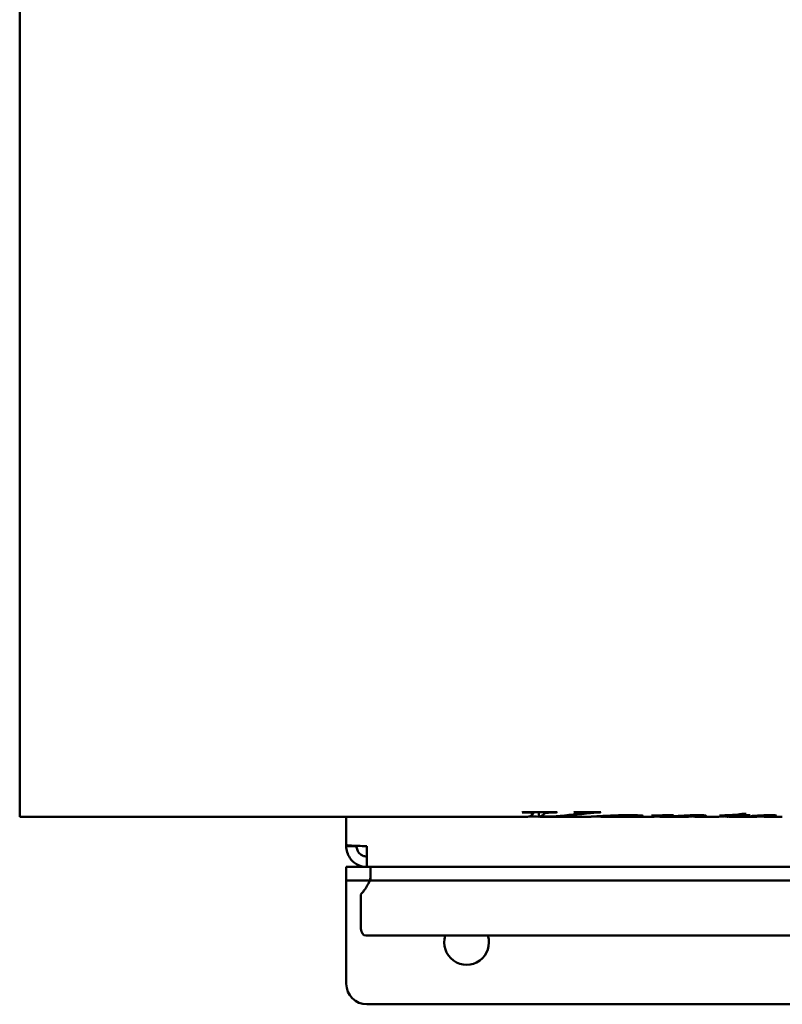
# Model space of a CAD drawing. Header units: millimetres. Extents: x 1512 to 2306, y 1022 to 1678.
# Tile 1 of 4: x 1512 to 1734, y 1075 to 1362. Entities that reach past the tile are written whole.
import ezdxf

# ---------------------------------------------------------------- set-up
doc = ezdxf.new("R2010")
doc.units = ezdxf.units.MM
doc.header["$LTSCALE"] = 9.090909
doc.layers.add('Widoczne (ISO)', color=7, linetype='Continuous', lineweight=50)

msp = doc.modelspace()

# ---------------------------------------------------------------- linework, layer by layer
at = {"layer": 'Widoczne (ISO)'}
for p, q in [((1512.09, 1129.75), (1512.09, 1440.55)), ((1512.09, 1129.75), (1659.83, 1129.75)), ((1607.09, 1129.75), (1607.09, 1121.5)), ((1658.9, 1130.98), (1658.22, 1130.98)), ((1658.41, 1131.07), (1668.45, 1131.07)), ((1661.5, 1131.07), (1661.5, 1130.74)), ((1663.14, 1131.07), (1663.14, 1129.75)), ((1664.2, 1129.75), (1678.06, 1129.75)), ((1665.03, 1131.07), (1665.03, 1130.8)), ((1668.24, 1131.07), (1668.24, 1130.98)), ((1673.55, 1131.07), (1681.17, 1131.07)), ((1675.36, 1131.07), (1675.36, 1130.82)), ((1680.98, 1131.07), (1680.98, 1130.98)), ((1681.13, 1129.93), (1681.13, 1129.75)), ((1681.14, 1129.75), (1696.12, 1129.75)), ((1681.23, 1129.94), (1681.23, 1129.76)), ((1681.36, 1129.94), (1681.36, 1129.77)), ((1690.72, 1130.19), (1690.72, 1130.01)), ((1696.01, 1130.11), (1696.01, 1130.07)), ((1698.33, 1129.94), (1698.33, 1129.76)), ((1698.6, 1130.15), (1698.6, 1130.01)), ((1699.2, 1129.75), (1706.12, 1129.75)), ((1699.87, 1130.16), (1699.87, 1129.78)), ((1708.11, 1129.87), (1708.11, 1129.78)), ((1708.75, 1130.19), (1708.75, 1129.99)), ((1709.04, 1129.75), (1715.51, 1129.75)), ((1718.56, 1130.08), (1715.7, 1130.08)), ((1717.55, 1129.9), (1717.55, 1129.79)), ((1718.17, 1130), (1718.17, 1129.75)), ((1718.45, 1129.75), (1726.22, 1129.75)), ((1718.56, 1130.21), (1718.56, 1130.08)), ((1721.57, 1130.46), (1721.57, 1130.08)), ((1724.23, 1130.08), (1721.57, 1130.08)), ((1721.95, 1130.52), (1721.95, 1130.16)), ((1721.95, 1130.16), (1724.54, 1130.16)), ((1722.63, 1130.62), (1723.46, 1130.62)), ((1724.23, 1130.16), (1724.23, 1130.08)), ((1725.45, 1129.98), (1725.45, 1129.92)), ((1728.44, 1129.89), (1728.44, 1129.77)), ((1729.13, 1130.17), (1729.13, 1130.02)), ((1729.19, 1129.75), (1733.93, 1129.75)), ((1607.09, 1121.15), (1607.09, 1121.5)), ((1607.09, 1121.15), (1610.09, 1121.15)), ((1610.09, 1121.27), (1610.09, 1121.15)), ((1613.09, 1115.15), (1613.09, 1121.15)), ((1607.09, 1115.15), (1613.09, 1115.15)), ((1607.09, 1115.15), (1607.09, 1111.15)), ((1613.09, 1115.15), (1629.52, 1115.15)), ((1614.15, 1115.15), (1614.15, 1111.15)), ((1967.09, 1115.15), (1629.52, 1115.15)), ((1613.09, 1111.15), (1607.09, 1111.15)), ((1607.09, 1107.15), (1607.09, 1111.15)), ((1613.9, 1111.15), (1613.09, 1111.15)), ((1615.98, 1111.15), (1614.15, 1111.15)), ((1615.98, 1111.15), (1967.09, 1111.15)), ((1607.09, 1081.15), (1607.09, 1107.15)), ((1611.37, 1107.15), (1611.37, 1097.15)), ((1612.8, 1095.15), (1998.75, 1095.15)), ((2003.09, 1075.15), (1613.09, 1075.15))]:
    msp.add_line(p, q, dxfattribs=at)
for centre, radius, start, end in [((1642.09, 1093.15), 6.5, 162.0798, 17.9202), ((1613.09, 1081.15), 6, 180, 270)]:
    msp.add_arc(centre, radius, start, end, dxfattribs=at)
for centre, major_axis, ratio, start_param, end_param in [((1652.9, 1285.15), (0, 155.4), 0.272727, 3.267405, 3.271849), ((1659.83, 1285.15), (0, 155.4), 0.099117, 3.141593, 3.240528), ((1664.2, 1285.15), (0, -155.4), 0.735326, 6.249459, 6.273852), ((1663.08, 1285.15), (0, -155.4), 0.1, 0.003695, 0.101351), ((1662.72, 1285.15), (0, 155.4), 0.733129, 3.145288, 3.232479), ((1664.2, 1285.15), (0, -155.4), 0.735326, 6.276667, 6.371122), ((1662.33, 1285.15), (0, -155.4), 0.30303, 0.125813, 0.130256), ((1666.83, 1285.15), (0, 155.4), 0.333333, 3.267405, 3.271849), ((1675.67, 1285.15), (0, -155.4), 0.272727, 0.125813, 0.130256), ((1637.1, 1285.15), (863.03, 0), 0.180064, 4.780502, 4.787999), ((1698.41, 1285.15), (0, 155.4), 0.242424, 3.07348, 3.077896), ((1630.72, 1285.15), (1025.64, 0), 0.151515, 4.776086, 4.776755), ((1696.12, 1285.15), (0, 155.4), 0.287986, 3.141593, 3.183626), ((1698.96, 1285.15), (0, -155.4), 0.295302, 6.251853, 6.269521), ((1698.92, 1285.15), (0, -155.4), 0.287469, 0.02119, 0.07561), ((1706.12, 1285.15), (0, 155.4), 0.330579, 3.141593, 3.183492), ((1709.04, 1285.15), (0, -155.4), 0.331565, 6.273527, 6.323882), ((1715.51, 1285.15), (0, 155.4), 0.302682, 3.141593, 3.206627), ((1713.18, 1285.15), (0, 155.4), 0.25, 3.206627, 3.211446), ((1718.45, 1285.15), (0, -155.4), 0.308851, 6.277266, 6.34822), ((1718.59, 1285.15), (0, -155.4), 0.296748, 0.072798, 0.105781), ((1721.62, 1285.15), (0, -155.4), 0.258621, 0.065035, 0.072798), ((1735.7, 1285.15), (-217.56, 0), 0.714286, 1.52101, 1.523684), ((1726.21, 1285.15), (0, 155.4), 0.336918, 3.14649, 3.183759), ((1729.19, 1285.15), (0, -155.4), 0.34375, 0.001959, 0.040429), ((1612.8, 1097.15), (0, -2), 0.717649, 4.712389, 6.283185)]:
    msp.add_ellipse(centre, major_axis=major_axis, ratio=ratio, start_param=start_param, end_param=end_param, dxfattribs=at)
for points, knots in [([(1661.5, 1130.74), (1661.5, 1130.76), (1661.48, 1130.78), (1661.38, 1130.82), (1661.31, 1130.84), (1661.08, 1130.89), (1660.92, 1130.9), (1660.66, 1130.93), (1660.46, 1130.94), (1659.85, 1130.97), (1659.38, 1130.98), (1658.9, 1130.98)], [0, 0, 0, 0, 0.0548557, 0.0548557, 0.107332, 0.107332, 0.1865747, 0.1865747, 0.3431083, 0.3431083, 0.6470079, 0.6470079, 0.6470079, 0.6470079]), ([(1661.35, 1130.51), (1661.38, 1130.54), (1661.41, 1130.58), (1661.46, 1130.65), (1661.5, 1130.71), (1661.5, 1130.74)], [0, 0, 0, 0, 0.1052413, 0.1052413, 0.1994788, 0.1994788, 0.1994788, 0.1994788]), ([(1665.03, 1130.8), (1664.95, 1130.78), (1664.87, 1130.74), (1664.74, 1130.64), (1664.69, 1130.59), (1664.65, 1130.55)], [0, 0, 0, 0, 0.0551563, 0.0551563, 0.09271461, 0.09271461, 0.09271461, 0.09271461]), ([(1668.24, 1130.98), (1667.68, 1130.98), (1667.08, 1130.97), (1666.23, 1130.95), (1666.01, 1130.94), (1665.66, 1130.91), (1665.51, 1130.89), (1665.24, 1130.85), (1665.12, 1130.83), (1665.03, 1130.8)], [0, 0, 0, 0, 0.169841, 0.169841, 0.3028229, 0.3028229, 0.4211606, 0.4211606, 0.5529168, 0.5529168, 0.5529168, 0.5529168]), ([(1673.06, 1130.39), (1673.42, 1130.44), (1673.8, 1130.49), (1674.48, 1130.59), (1674.88, 1130.65), (1675.09, 1130.7)], [0, 0, 0, 0, 0.1841567, 0.1841567, 0.3603517, 0.3603517, 0.3603517, 0.3603517]), ([(1675.36, 1130.82), (1675.36, 1130.83), (1675.34, 1130.85), (1675.23, 1130.88), (1675.15, 1130.89), (1674.9, 1130.93), (1674.75, 1130.94), (1674.3, 1130.96), (1673.85, 1130.97), (1673.33, 1130.98)], [0, 0, 0, 0, 0.0420631, 0.0420631, 0.085495, 0.085495, 0.1519426, 0.1519426, 0.3318633, 0.3318633, 0.3318633, 0.3318633]), ([(1679.53, 1130.93), (1678.81, 1130.89), (1678.16, 1130.83), (1677.38, 1130.75), (1677.17, 1130.72), (1676.14, 1130.59), (1675.23, 1130.47), (1674.24, 1130.35)], [0, 0, 0, 0, 0.2390396, 0.2390396, 0.3233134, 0.3233134, 0.5229477, 0.5229477, 0.5229477, 0.5229477]), ([(1675.09, 1130.7), (1675.17, 1130.72), (1675.24, 1130.74), (1675.29, 1130.76), (1675.33, 1130.78), (1675.36, 1130.8), (1675.36, 1130.82)], [0, 0, 0, 0, 0.0579215, 0.0579215, 0.0579215, 0.1057512, 0.1057512, 0.1057512, 0.1057512]), ([(1678.06, 1129.75), (1678.07, 1129.75), (1678.14, 1129.75), (1678.43, 1129.77), (1678.66, 1129.78), (1679.46, 1129.83), (1680.29, 1129.88), (1681.99, 1129.98), (1682.59, 1130.01), (1684.08, 1130.08), (1685.12, 1130.12), (1687.32, 1130.18), (1688.38, 1130.19), (1689.47, 1130.19)], [0.013137, 0.013137, 0.013137, 0.013137, 0.205046, 0.205046, 0.421831, 0.421831, 0.810332, 0.810332, 0.993411, 0.993411, 1.227968, 1.227968, 1.433948, 1.433948, 1.433948, 1.433948]), ([(1681.13, 1129.84), (1680.99, 1129.84), (1680.86, 1129.83), (1680.01, 1129.82), (1679.61, 1129.8), (1678.99, 1129.79), (1678.64, 1129.77), (1678.29, 1129.76), (1678.21, 1129.76), (1678.15, 1129.75)], [0.250788, 0.250788, 0.250788, 0.250788, 0.295632, 0.295632, 0.539886, 0.539886, 1.131812, 1.131812, 1.400878, 1.400878, 1.400878, 1.400878]), ([(1680.98, 1130.98), (1680.71, 1130.98), (1680.43, 1130.97), (1680.16, 1130.96), (1679.95, 1130.96), (1679.73, 1130.95), (1679.53, 1130.93)], [0, 0, 0, 0, 0.082115, 0.082115, 0.082115, 0.1486685, 0.1486685, 0.1486685, 0.1486685]), ([(1681.23, 1129.76), (1681.2, 1129.76), (1681.17, 1129.76), (1681.15, 1129.75), (1681.14, 1129.75), (1681.13, 1129.75), (1681.13, 1129.75)], [0, 0, 0, 0, 0.0850563, 0.0850563, 0.0850563, 0.1540316, 0.1540316, 0.1540316, 0.1540316]), ([(1687.23, 1129.78), (1686.3, 1129.77), (1685.23, 1129.77), (1683.27, 1129.76), (1682.23, 1129.76), (1681.23, 1129.76)], [0, 0, 0, 0, 0.2978873, 0.2978873, 0.6006421, 0.6006421, 0.6006421, 0.6006421]), ([(1688.77, 1130.13), (1688.21, 1130.13), (1687.67, 1130.12), (1686.55, 1130.09), (1685.98, 1130.06), (1684.64, 1130), (1683.72, 1129.95), (1682.18, 1129.84), (1681.7, 1129.8), (1681.36, 1129.77)], [-1.509865, -1.509865, -1.509865, -1.509865, -1.235951, -1.235951, -0.916776, -0.916776, -0.407521, -0.407521, 0, 0, 0, 0]), ([(1681.36, 1129.77), (1682.14, 1129.78), (1682.94, 1129.78), (1684.48, 1129.79), (1685.26, 1129.79), (1685.98, 1129.8)], [-0.4724668, -0.4724668, -0.4724668, -0.4724668, -0.2355912, -0.2355912, 0, 0, 0, 0]), ([(1685.98, 1129.8), (1686.67, 1129.81), (1687.34, 1129.81), (1688.48, 1129.84), (1688.98, 1129.85), (1689.63, 1129.88), (1690.08, 1129.91), (1690.49, 1129.95), (1690.58, 1129.96), (1690.69, 1129.99), (1690.72, 1130), (1690.72, 1130.01)], [-1.220286, -1.220286, -1.220286, -1.220286, -0.758758, -0.758758, -0.364283, -0.364283, -0.145194, -0.145194, -0.069875, -0.069875, 0, 0, 0, 0]), ([(1692.11, 1129.87), (1691.46, 1129.84), (1690.69, 1129.82), (1689.03, 1129.8), (1688.14, 1129.79), (1687.23, 1129.78)], [0, 0, 0, 0, 0.2881179, 0.2881179, 0.5766204, 0.5766204, 0.5766204, 0.5766204]), ([(1690.72, 1130.01), (1690.72, 1130.02), (1690.69, 1130.04), (1690.58, 1130.06), (1690.49, 1130.07), (1690.28, 1130.09), (1690.13, 1130.1), (1689.75, 1130.11), (1689.57, 1130.12), (1689.19, 1130.12), (1688.98, 1130.13), (1688.77, 1130.13)], [-0.3747727, -0.3747727, -0.3747727, -0.3747727, -0.2821479, -0.2821479, -0.1957138, -0.1957138, -0.1182699, -0.1182699, -0.06295, -0.06295, 0, 0, 0, 0]), ([(1689.47, 1130.19), (1689.91, 1130.19), (1690.36, 1130.19), (1691.14, 1130.18), (1691.5, 1130.17), (1692.3, 1130.15), (1692.57, 1130.13), (1692.95, 1130.1), (1693.11, 1130.08), (1693.32, 1130.05), (1693.37, 1130.03), (1693.37, 1130.01)], [0, 0, 0, 0, 0.1309561, 0.1309561, 0.2395766, 0.2395766, 0.3963565, 0.3963565, 0.5676632, 0.5676632, 0.7347755, 0.7347755, 0.7347755, 0.7347755]), ([(1693.37, 1130.01), (1693.37, 1130), (1693.34, 1129.98), (1693.23, 1129.95), (1693.14, 1129.94), (1692.8, 1129.9), (1692.48, 1129.88), (1692.11, 1129.87)], [0, 0, 0, 0, 0.0816866, 0.0816866, 0.1650268, 0.1650268, 0.3311982, 0.3311982, 0.3311982, 0.3311982]), ([(1697.46, 1130.08), (1697.38, 1130.08), (1697.27, 1130.08), (1697.16, 1130.08), (1697.01, 1130.07), (1696.84, 1130.07), (1696.69, 1130.07)], [0, 0, 0, 0, 0.02490572, 0.02490572, 0.02490572, 0.06244909, 0.06244909, 0.06244909, 0.06244909]), ([(1698.6, 1130.01), (1698.6, 1130.02), (1698.58, 1130.03), (1698.49, 1130.04), (1698.42, 1130.05), (1698.25, 1130.06), (1698.13, 1130.07), (1697.88, 1130.07), (1697.8, 1130.07), (1697.64, 1130.08), (1697.55, 1130.08), (1697.46, 1130.08)], [0, 0, 0, 0, 0.0351732, 0.0351732, 0.0721077, 0.0721077, 0.1096355, 0.1096355, 0.1268785, 0.1268785, 0.1449743, 0.1449743, 0.1449743, 0.1449743]), ([(1698, 1129.89), (1698.13, 1129.91), (1698.28, 1129.93), (1698.51, 1129.98), (1698.6, 1130), (1698.6, 1130.01)], [0, 0, 0, 0, 0.1453061, 0.1453061, 0.2918497, 0.2918497, 0.2918497, 0.2918497]), ([(1699.93, 1129.76), (1699.61, 1129.75), (1699.32, 1129.75), (1699.05, 1129.75), (1698.78, 1129.75), (1698.54, 1129.76), (1698.33, 1129.76)], [0, 0, 0, 0, 0.1888906, 0.1888906, 0.1888906, 0.3844285, 0.3844285, 0.3844285, 0.3844285]), ([(1699.87, 1129.78), (1701.5, 1129.83), (1702.97, 1129.92), (1704.92, 1130.04), (1705.84, 1130.1), (1707.35, 1130.16), (1707.77, 1130.17), (1708.61, 1130.19), (1709.02, 1130.19), (1709.43, 1130.19)], [0, 0, 0, 0, 0.836423, 0.836423, 1.326956, 1.326956, 1.502111, 1.502111, 1.662188, 1.662188, 1.662188, 1.662188]), ([(1706.47, 1130.02), (1705.37, 1129.98), (1704.35, 1129.93), (1702.71, 1129.85), (1701.53, 1129.78), (1699.93, 1129.76)], [0, 0, 0, 0, 0.374965, 0.374965, 0.6799655, 0.6799655, 0.6799655, 0.6799655]), ([(1707.84, 1130.04), (1707.6, 1130.04), (1707.35, 1130.04), (1706.9, 1130.03), (1706.68, 1130.02), (1706.47, 1130.02)], [0, 0, 0, 0, 0.0715329, 0.0715329, 0.1440542, 0.1440542, 0.1440542, 0.1440542]), ([(1708.75, 1129.99), (1708.75, 1130), (1708.74, 1130), (1708.7, 1130.01), (1708.67, 1130.01), (1708.56, 1130.02), (1708.48, 1130.03), (1708.33, 1130.04), (1708.24, 1130.04), (1708.05, 1130.04), (1707.94, 1130.04), (1707.84, 1130.04)], [0, 0, 0, 0, 0.0242631, 0.0242631, 0.0473172, 0.0473172, 0.0825971, 0.0825971, 0.126089, 0.126089, 0.1708325, 0.1708325, 0.1708325, 0.1708325]), ([(1708.54, 1129.76), (1708.44, 1129.76), (1708.33, 1129.76), (1708.16, 1129.77), (1708.11, 1129.78), (1708.11, 1129.78)], [0, 0, 0, 0, 0.0955151, 0.0955151, 0.1930439, 0.1930439, 0.1930439, 0.1930439]), ([(1708.27, 1129.89), (1708.39, 1129.9), (1708.5, 1129.92), (1708.68, 1129.95), (1708.75, 1129.97), (1708.75, 1129.99)], [0, 0, 0, 0, 0.1095852, 0.1095852, 0.2259594, 0.2259594, 0.2259594, 0.2259594]), ([(1709.43, 1130.19), (1709.72, 1130.19), (1710.01, 1130.19), (1710.54, 1130.18), (1710.78, 1130.16), (1711.16, 1130.14), (1711.37, 1130.12), (1711.59, 1130.09), (1711.65, 1130.08), (1711.72, 1130.05), (1711.74, 1130.04), (1711.74, 1130.03)], [0, 0, 0, 0, 0.0870289, 0.0870289, 0.1712503, 0.1712503, 0.2464234, 0.2464234, 0.285451, 0.285451, 0.3274287, 0.3274287, 0.3274287, 0.3274287]), ([(1711.74, 1130.03), (1711.74, 1130), (1711.65, 1129.97), (1711.44, 1129.92), (1711.29, 1129.9), (1711.14, 1129.88)], [0, 0, 0, 0, 0.1478656, 0.1478656, 0.2982014, 0.2982014, 0.2982014, 0.2982014]), ([(1715.89, 1130.13), (1716.82, 1130.15), (1717.72, 1130.17), (1719.3, 1130.24), (1719.88, 1130.28), (1721.26, 1130.42), (1722, 1130.52), (1722.63, 1130.62)], [0, 0, 0, 0, 0.2891106, 0.2891106, 0.5526375, 0.5526375, 0.8969308, 0.8969308, 0.8969308, 0.8969308]), ([(1717.55, 1129.85), (1717.51, 1129.85), (1717.47, 1129.85), (1717.43, 1129.85), (1717.35, 1129.85), (1717.27, 1129.85), (1717.19, 1129.85)], [0.09890765, 0.09890765, 0.09890765, 0.09890765, 0.11102046, 0.11102046, 0.11102046, 0.13657757, 0.13657757, 0.13657757, 0.13657757]), ([(1718.17, 1129.75), (1718.04, 1129.76), (1717.9, 1129.76), (1717.64, 1129.77), (1717.55, 1129.78), (1717.55, 1129.79)], [0, 0, 0, 0, 0.1259883, 0.1259883, 0.2894732, 0.2894732, 0.2894732, 0.2894732]), ([(1724.87, 1129.94), (1725.34, 1129.98), (1725.87, 1130.01), (1726.45, 1130.05), (1726.95, 1130.08), (1727.5, 1130.11), (1728.11, 1130.13)], [0, 0, 0, 0, 0.2451709, 0.2451709, 0.2451709, 0.4569234, 0.4569234, 0.4569234, 0.4569234]), ([(1728.53, 1130.05), (1728.29, 1130.05), (1728.07, 1130.05), (1727.59, 1130.04), (1727.37, 1130.03), (1726.52, 1129.98), (1725.9, 1129.95), (1725.45, 1129.92)], [0, 0, 0, 0, 0.0693807, 0.0693807, 0.1580038, 0.1580038, 0.2747398, 0.2747398, 0.2747398, 0.2747398]), ([(1728.11, 1130.13), (1728.47, 1130.15), (1728.86, 1130.17), (1729.67, 1130.19), (1730.09, 1130.19), (1730.52, 1130.19)], [0, 0, 0, 0, 0.128395, 0.128395, 0.2566245, 0.2566245, 0.2566245, 0.2566245]), ([(1728.42, 1129.89), (1728.58, 1129.91), (1728.76, 1129.93), (1729, 1129.98), (1729.13, 1130), (1729.13, 1130.02)], [0, 0, 0, 0, 0.1495292, 0.1495292, 0.2655075, 0.2655075, 0.2655075, 0.2655075]), ([(1729.29, 1129.75), (1729.1, 1129.75), (1728.89, 1129.75), (1728.56, 1129.76), (1728.44, 1129.77), (1728.44, 1129.77)], [0, 0, 0, 0, 0.1743749, 0.1743749, 0.3573494, 0.3573494, 0.3573494, 0.3573494]), ([(1729.13, 1130.02), (1729.13, 1130.02), (1729.12, 1130.03), (1729.08, 1130.03), (1729.05, 1130.03), (1728.97, 1130.04), (1728.9, 1130.04), (1728.78, 1130.05), (1728.73, 1130.05), (1728.63, 1130.05), (1728.58, 1130.05), (1728.53, 1130.05)], [0, 0, 0, 0, 0.01596901, 0.01596901, 0.03264213, 0.03264213, 0.05515628, 0.05515628, 0.06915203, 0.06915203, 0.0830643, 0.0830643, 0.0830643, 0.0830643]), ([(1730.52, 1130.19), (1730.71, 1130.19), (1730.91, 1130.19), (1731.27, 1130.18), (1731.43, 1130.18), (1731.71, 1130.16), (1731.86, 1130.15), (1732.06, 1130.12), (1732.12, 1130.11), (1732.2, 1130.09), (1732.22, 1130.08), (1732.22, 1130.06)], [0, 0, 0, 0, 0.0585014, 0.0585014, 0.1145675, 0.1145675, 0.16961, 0.16961, 0.2084082, 0.2084082, 0.250117, 0.250117, 0.250117, 0.250117]), ([(1732.22, 1130.06), (1732.22, 1130.04), (1732.09, 1130), (1731.75, 1129.93), (1731.55, 1129.9), (1731.35, 1129.88)], [0, 0, 0, 0, 0.135347, 0.135347, 0.2560106, 0.2560106, 0.2560106, 0.2560106]), ([(1610.09, 1121.27), (1609.31, 1121.3), (1608.64, 1121.34), (1608.13, 1121.37), (1607.46, 1121.41), (1607.09, 1121.46), (1607.09, 1121.5)], [0.3333333, 0.3333333, 0.3333333, 0.3333333, 0.6190476, 0.6190476, 0.6190476, 1, 1, 1, 1]), ([(1607.09, 1121.15), (1607.09, 1119.95), (1607.46, 1118.76), (1608.13, 1117.77), (1608.64, 1117.03), (1609.31, 1116.4), (1610.09, 1115.95)], [-1, -1, -1, -1, -0.6190476, -0.6190476, -0.6190476, -0.3333333, -0.3333333, -0.3333333, -0.3333333]), ([(1613.09, 1121.15), (1612.19, 1121.18), (1611.3, 1121.22), (1610.35, 1121.26), (1610.22, 1121.26), (1610.09, 1121.27)], [0, 0, 0, 0, 0.2857143, 0.2857143, 0.3333967, 0.3333967, 0.3333967, 0.3333967]), ([(1613.09, 1118.15), (1612.87, 1118.15), (1612.65, 1118.17), (1612.22, 1118.27), (1612.01, 1118.34), (1611.67, 1118.5), (1611.54, 1118.58), (1611.26, 1118.77), (1611.11, 1118.89), (1610.69, 1119.31), (1610.47, 1119.64), (1610.17, 1120.36), (1610.09, 1120.75), (1610.09, 1121.15)], [0.000001, 0.000001, 0.000001, 0.000001, 0.06672, 0.06672, 0.1334476, 0.1334476, 0.1779399, 0.1779399, 0.2367609, 0.2367609, 0.3545733, 0.3545733, 0.4735209, 0.4735209, 0.4735209, 0.4735209]), ([(1610.09, 1115.95), (1610.22, 1115.88), (1611.15, 1115.39), (1612.19, 1115.15), (1613.09, 1115.15)], [-0.3333333, -0.3333333, -0.3333333, -0.3333333, -0.2857143, 0, 0, 0, 0]), ([(1613.51, 1110.29), (1613.71, 1110.65), (1613.85, 1110.99), (1614.04, 1111.56), (1614.1, 1111.8), (1614.15, 1112.15), (1614.15, 1112.24), (1614.15, 1112.24)], [0, 0, 0, 0, 0.1537207, 0.1537207, 0.3080497, 0.3080497, 0.4684571, 0.4684571, 0.4684571, 0.4684571]), ([(1614.15, 1111.15), (1614.05, 1111.15), (1613.96, 1111.05), (1613.7, 1110.65), (1613.55, 1110.35), (1613.24, 1109.8), (1613.12, 1109.59), (1612.89, 1109.21), (1612.79, 1109.04), (1612.5, 1108.59), (1612.3, 1108.31), (1611.87, 1107.74), (1611.63, 1107.45), (1611.37, 1107.15)], [0, 0, 0, 0, 0.250208, 0.250208, 0.500313, 0.500313, 0.625426, 0.625426, 0.719216, 0.719216, 0.859926, 0.859926, 1.000626, 1.000626, 1.000626, 1.000626])]:
    msp.add_open_spline(points, degree=3, knots=knots, dxfattribs=at)
for points in [[(1681.13, 1129.75), (1681.13, 1129.75), (1681.13, 1129.75), (1681.14, 1129.75)], [(1708.11, 1129.83), (1708.02, 1129.84), (1707.94, 1129.84), (1707.86, 1129.84)], [(1726.22, 1129.75), (1726.3, 1129.75), (1726.39, 1129.75), (1726.47, 1129.75)], [(1728.44, 1129.85), (1728.33, 1129.85), (1728.22, 1129.85), (1728.11, 1129.85)]]:
    msp.add_open_spline(points, degree=3, dxfattribs=at)

doc.saveas('drawing.dxf')
